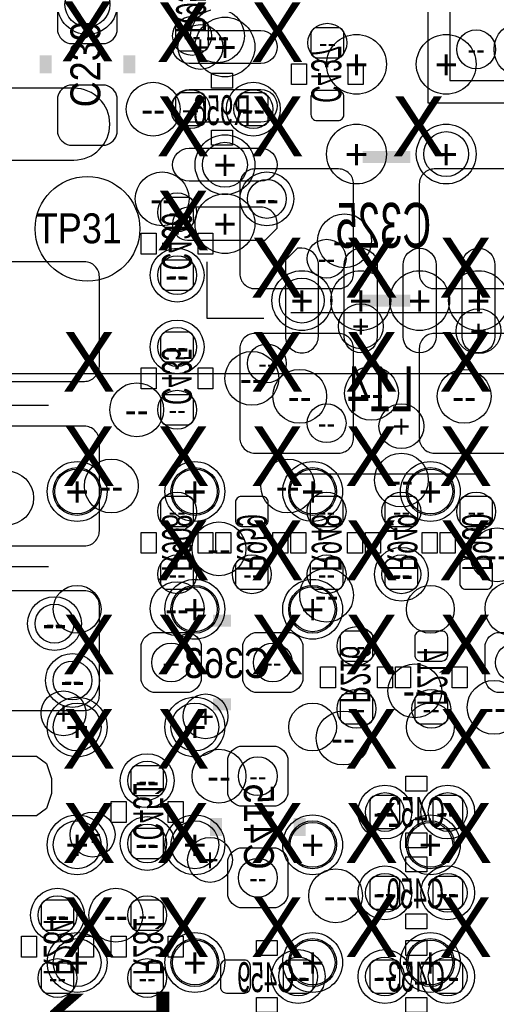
# Model space of a CAD drawing. Extents: x -22 to 398, y -34 to 263.
# Tile 30 of 48: x 25.78 to 29.83, y 38.96 to 47.33. Entities that reach past the tile are written whole.
import ezdxf
from ezdxf.enums import TextEntityAlignment as Align

# ---------------------------------------------------------------- set-up
doc = ezdxf.new("R2010")
doc.units = 0
for name, color, linetype in [('ASSY_BOT', 211, 'CONTINUOUS'), ('ASSY_TOP', 80, 'CONTINUOUS'), ('BOT', 153, 'CONTINUOUS'), ('DRILL', 254, 'CONTINUOUS'), ('SILK_BOT', 120, 'CONTINUOUS'), ('SILK_TOP', 211, 'CONTINUOUS'), ('TOP', 5, 'CONTINUOUS')]:
    doc.layers.add(name, color=color, linetype=linetype)

# ---------------------------------------------------------------- blocks, each defined once
blk = doc.blocks.new('FIGURE_CIRCLE')
blk.add_circle((0, 0), 0.5)
blk = doc.blocks.new('FIGURE_OBLONG')
blk.add_lwpolyline([(-0.5, -0.125), (-0.5, 0.125), (-0.416, 0.375), (-0.25, 0.5), (0.25, 0.5), (0.416, 0.375), (0.5, 0.125), (0.5, -0.125), (0.416, -0.375), (0.25, -0.5), (-0.25, -0.5), (-0.416, -0.375)], close=True)

msp = doc.modelspace()

# ---------------------------------------------------------------- linework, layer by layer
at = {"layer": 'BOT'}
msp.add_lwpolyline([(30.73273, 46.808898), (30.73273, 47.824898), (29.43733, 47.824898), (29.43733, 46.808898)], close=True, dxfattribs=at)
for points in [[(27.337004, 47.06112, 0.414214), (27.387804, 47.11192), (27.387804, 47.26432, 0.414214), (27.337004, 47.31512), (27.159204, 47.31512, 0.414214), (27.108404, 47.26432), (27.108404, 47.11192, 0.414214), (27.159204, 47.06112)], [(28.486354, 47.0027, 0.414214), (28.537154, 47.0535), (28.537154, 47.2059, 0.414214), (28.486354, 47.2567), (28.308554, 47.2567, 0.414214), (28.257754, 47.2059), (28.257754, 47.0535, 0.414214), (28.308554, 47.0027)], [(26.244804, 46.74362), (25.330404, 46.74362, 1), (25.330404, 46.13402), (26.244804, 46.13402, 1)], [(27.362404, 46.65472, 0.414214), (27.311604, 46.70552), (27.159204, 46.70552, 0.414214), (27.108404, 46.65472), (27.108404, 46.47692, 0.414214), (27.159204, 46.42612), (27.311604, 46.42612, 0.414214), (27.362404, 46.47692)], [(27.895804, 46.65472, 0.414214), (27.845004, 46.70552), (27.692604, 46.70552, 0.414214), (27.641804, 46.65472), (27.641804, 46.47692, 0.414214), (27.692604, 46.42612), (27.845004, 46.42612, 0.414214), (27.895804, 46.47692)], [(28.308554, 46.7233, 0.414214), (28.257754, 46.6725), (28.257754, 46.5201, 0.414214), (28.308554, 46.4693), (28.486354, 46.4693, 0.414214), (28.537154, 46.5201), (28.537154, 46.6725, 0.414214), (28.486354, 46.7233)], [(28.619704, 45.16882), (28.619704, 45.93082, 0.414214), (28.492704, 46.05782), (27.781504, 46.05782, 0.414214), (27.654504, 45.93082), (27.654504, 45.16882, 0.414214), (27.781504, 45.04182), (28.492704, 45.04182, 0.414214)], [(30.143704, 45.16882), (30.143704, 45.93082, 0.414214), (30.016704, 46.05782), (29.305504, 46.05782, 0.414214), (29.178504, 45.93082), (29.178504, 45.16882, 0.414214), (29.305504, 45.04182), (30.016704, 45.04182, 0.414214)], [(27.210004, 45.56252, 0.414214), (27.260804, 45.61332), (27.260804, 45.76572, 0.414214), (27.210004, 45.81652), (27.032204, 45.81652, 0.414214), (26.981404, 45.76572), (26.981404, 45.61332, 0.414214), (27.032204, 45.56252)], [(26.460704, 44.38142), (26.460704, 45.14342, 0.414214), (26.333704, 45.27042), (25.622504, 45.27042, 0.414214), (25.495504, 45.14342), (25.495504, 44.38142, 0.414214), (25.622504, 44.25442), (26.333704, 44.25442, 0.414214)], [(27.032204, 45.28312, 0.414214), (26.981404, 45.23232), (26.981404, 45.07992, 0.414214), (27.032204, 45.02912), (27.210004, 45.02912, 0.414214), (27.260804, 45.07992), (27.260804, 45.23232, 0.414214), (27.210004, 45.28312)], [(27.210004, 44.41952, 0.414214), (27.260804, 44.47032), (27.260804, 44.62272, 0.414214), (27.210004, 44.67352), (27.032204, 44.67352, 0.414214), (26.981404, 44.62272), (26.981404, 44.47032, 0.414214), (27.032204, 44.41952)], [(28.619704, 43.77182), (28.619704, 44.53382, 0.414214), (28.492704, 44.66082), (27.781504, 44.66082, 0.414214), (27.654504, 44.53382), (27.654504, 43.77182, 0.414214), (27.781504, 43.64482), (28.492704, 43.64482, 0.414214)], [(30.143704, 43.77182), (30.143704, 44.53382, 0.414214), (30.016704, 44.66082), (29.305504, 44.66082, 0.414214), (29.178504, 44.53382), (29.178504, 43.77182, 0.414214), (29.305504, 43.64482), (30.016704, 43.64482, 0.414214)], [(27.032204, 44.14012, 0.414214), (26.981404, 44.08932), (26.981404, 43.93692, 0.414214), (27.032204, 43.88612), (27.210004, 43.88612, 0.414214), (27.260804, 43.93692), (27.260804, 44.08932, 0.414214), (27.210004, 44.14012)], [(26.460704, 42.98442), (26.460704, 43.74642, 0.414214), (26.333704, 43.87342), (25.622504, 43.87342, 0.414214), (25.495504, 43.74642), (25.495504, 42.98442, 0.414214), (25.622504, 42.85742), (26.333704, 42.85742, 0.414214)], [(27.032204, 43.27652, 0.414214), (26.981404, 43.22572), (26.981404, 43.07332, 0.414214), (27.032204, 43.02252), (27.210004, 43.02252, 0.414214), (27.260804, 43.07332), (27.260804, 43.22572, 0.414214), (27.210004, 43.27652)], [(27.845004, 43.02252, 0.414214), (27.895804, 43.07332), (27.895804, 43.22572, 0.414214), (27.845004, 43.27652), (27.667204, 43.27652, 0.414214), (27.616404, 43.22572), (27.616404, 43.07332, 0.414214), (27.667204, 43.02252)], [(28.302204, 43.27652, 0.414214), (28.251404, 43.22572), (28.251404, 43.07332, 0.414214), (28.302204, 43.02252), (28.480004, 43.02252, 0.414214), (28.530804, 43.07332), (28.530804, 43.22572, 0.414214), (28.480004, 43.27652)], [(28.937204, 43.27652, 0.414214), (28.886404, 43.22572), (28.886404, 43.07332, 0.414214), (28.937204, 43.02252), (29.115004, 43.02252, 0.414214), (29.165804, 43.07332), (29.165804, 43.22572, 0.414214), (29.115004, 43.27652)], [(29.572204, 43.27652, 0.414214), (29.521404, 43.22572), (29.521404, 43.07332, 0.414214), (29.572204, 43.02252), (29.750004, 43.02252, 0.414214), (29.800804, 43.07332), (29.800804, 43.22572, 0.414214), (29.750004, 43.27652)], [(27.032204, 42.74312, 0.414214), (26.981404, 42.69232), (26.981404, 42.53992, 0.414214), (27.032204, 42.48912), (27.210004, 42.48912, 0.414214), (27.260804, 42.53992), (27.260804, 42.69232, 0.414214), (27.210004, 42.74312)], [(27.845004, 42.48912, 0.414214), (27.895804, 42.53992), (27.895804, 42.69232, 0.414214), (27.845004, 42.74312), (27.667204, 42.74312, 0.414214), (27.616404, 42.69232), (27.616404, 42.53992, 0.414214), (27.667204, 42.48912)], [(28.302204, 42.74312, 0.414214), (28.251404, 42.69232), (28.251404, 42.53992, 0.414214), (28.302204, 42.48912), (28.480004, 42.48912, 0.414214), (28.530804, 42.53992), (28.530804, 42.69232, 0.414214), (28.480004, 42.74312)], [(28.937204, 42.74312, 0.414214), (28.886404, 42.69232), (28.886404, 42.53992, 0.414214), (28.937204, 42.48912), (29.115004, 42.48912, 0.414214), (29.165804, 42.53992), (29.165804, 42.69232, 0.414214), (29.115004, 42.74312)], [(29.572204, 42.74312, 0.414214), (29.521404, 42.69232), (29.521404, 42.53992, 0.414214), (29.572204, 42.48912), (29.750004, 42.48912, 0.414214), (29.800804, 42.53992), (29.800804, 42.69232, 0.414214), (29.750004, 42.74312)], [(25.495504, 42.34942), (25.495504, 41.58742, 0.414214), (25.622504, 41.46042), (26.333704, 41.46042, 0.414214), (26.460704, 41.58742), (26.460704, 42.34942, 0.414214), (26.333704, 42.47642), (25.622504, 42.47642, 0.414214)], [(26.917904, 42.12082), (27.222704, 42.12082, -0.294587), (27.324304, 42.01922), (27.324304, 41.71442, -0.294587), (27.222704, 41.61282), (26.917904, 41.61282, -0.294587), (26.816304, 41.71442), (26.816304, 42.01922, -0.294587)], [(27.781504, 42.12082), (28.086304, 42.12082, -0.294587), (28.187904, 42.01922), (28.187904, 41.71442, -0.294587), (28.086304, 41.61282), (27.781504, 41.61282, -0.294587), (27.679904, 41.71442), (27.679904, 42.01922, -0.294587)], [(28.556204, 42.13352, 0.414214), (28.505404, 42.08272), (28.505404, 41.93032, 0.414214), (28.556204, 41.87952), (28.734004, 41.87952, 0.414214), (28.784804, 41.93032), (28.784804, 42.08272, 0.414214), (28.734004, 42.13352)], [(29.369004, 41.87952, 0.414214), (29.419804, 41.93032), (29.419804, 42.08272, 0.414214), (29.369004, 42.13352), (29.191204, 42.13352, 0.414214), (29.140404, 42.08272), (29.140404, 41.93032, 0.414214), (29.191204, 41.87952)], [(30.143704, 41.61282), (29.838904, 41.61282, -0.294587), (29.737304, 41.71442), (29.737304, 42.01922, -0.294587), (29.838904, 42.12082), (30.143704, 42.12082, -0.294587), (30.245304, 42.01922), (30.245304, 41.71442, -0.294587)], [(28.556204, 41.60012, 0.414214), (28.505404, 41.54932), (28.505404, 41.39692, 0.414214), (28.556204, 41.34612), (28.734004, 41.34612, 0.414214), (28.784804, 41.39692), (28.784804, 41.54932, 0.414214), (28.734004, 41.60012)], [(29.369004, 41.34612, 0.414214), (29.419804, 41.39692), (29.419804, 41.54932, 0.414214), (29.369004, 41.60012), (29.191204, 41.60012, 0.414214), (29.140404, 41.54932), (29.140404, 41.39692, 0.414214), (29.191204, 41.34612)], [(28.060904, 41.05402), (28.060904, 40.74922, -0.294587), (27.959304, 40.64762), (27.654504, 40.64762, -0.294587), (27.552904, 40.74922), (27.552904, 41.05402, -0.294587), (27.654504, 41.15562), (27.959304, 41.15562, -0.294587)], [(26.778204, 40.99052, 0.414214), (26.727404, 40.93972), (26.727404, 40.78732, 0.414214), (26.778204, 40.73652), (26.956004, 40.73652, 0.414214), (27.006804, 40.78732), (27.006804, 40.93972, 0.414214), (26.956004, 40.99052)], [(29.013404, 40.68572, 0.414214), (28.962604, 40.73652), (28.810204, 40.73652, 0.414214), (28.759404, 40.68572), (28.759404, 40.50792, 0.414214), (28.810204, 40.45712), (28.962604, 40.45712, 0.414214), (29.013404, 40.50792)], [(29.546804, 40.68572, 0.414214), (29.496004, 40.73652), (29.343604, 40.73652, 0.414214), (29.292804, 40.68572), (29.292804, 40.50792, 0.414214), (29.343604, 40.45712), (29.496004, 40.45712, 0.414214), (29.546804, 40.50792)], [(26.778204, 40.45712, 0.414214), (26.727404, 40.40632), (26.727404, 40.25392, 0.414214), (26.778204, 40.20312), (26.956004, 40.20312, 0.414214), (27.006804, 40.25392), (27.006804, 40.40632, 0.414214), (26.956004, 40.45712)], [(28.060904, 40.19042), (28.060904, 39.88562, -0.294587), (27.959304, 39.78402), (27.654504, 39.78402, -0.294587), (27.552904, 39.88562), (27.552904, 40.19042, -0.294587), (27.654504, 40.29202), (27.959304, 40.29202, -0.294587)], [(29.013404, 39.99992, 0.414214), (28.962604, 40.05072), (28.810204, 40.05072, 0.414214), (28.759404, 39.99992), (28.759404, 39.82212, 0.414214), (28.810204, 39.77132), (28.962604, 39.77132, 0.414214), (29.013404, 39.82212)], [(29.546804, 39.99992, 0.414214), (29.496004, 40.05072), (29.343604, 40.05072, 0.414214), (29.292804, 39.99992), (29.292804, 39.82212, 0.414214), (29.343604, 39.77132), (29.496004, 39.77132, 0.414214), (29.546804, 39.82212)], [(26.016204, 39.84752, 0.414214), (25.965404, 39.79672), (25.965404, 39.64432, 0.414214), (26.016204, 39.59352), (26.194004, 39.59352, 0.414214), (26.244804, 39.64432), (26.244804, 39.79672, 0.414214), (26.194004, 39.84752)], [(26.778204, 39.84752, 0.414214), (26.727404, 39.79672), (26.727404, 39.64432, 0.414214), (26.778204, 39.59352), (26.956004, 39.59352, 0.414214), (27.006804, 39.64432), (27.006804, 39.79672, 0.414214), (26.956004, 39.84752)], [(26.016204, 39.31412, 0.414214), (25.965404, 39.26332), (25.965404, 39.11092, 0.414214), (26.016204, 39.06012), (26.194004, 39.06012, 0.414214), (26.244804, 39.11092), (26.244804, 39.26332, 0.414214), (26.194004, 39.31412)], [(26.778204, 39.31412, 0.414214), (26.727404, 39.26332), (26.727404, 39.11092, 0.414214), (26.778204, 39.06012), (26.956004, 39.06012, 0.414214), (27.006804, 39.11092), (27.006804, 39.26332, 0.414214), (26.956004, 39.31412)], [(27.743404, 39.28872, 0.414214), (27.692604, 39.33952), (27.540204, 39.33952, 0.414214), (27.489404, 39.28872), (27.489404, 39.11092, 0.414214), (27.540204, 39.06012), (27.692604, 39.06012, 0.414214), (27.743404, 39.11092)], [(28.022804, 39.11092, 0.414214), (28.073604, 39.06012), (28.226004, 39.06012, 0.414214), (28.276804, 39.11092), (28.276804, 39.28872, 0.414214), (28.226004, 39.33952), (28.073604, 39.33952, 0.414214), (28.022804, 39.28872)], [(29.013404, 39.28872, 0.414214), (28.962604, 39.33952), (28.810204, 39.33952, 0.414214), (28.759404, 39.28872), (28.759404, 39.11092, 0.414214), (28.810204, 39.06012), (28.962604, 39.06012, 0.414214), (29.013404, 39.11092)], [(29.546804, 39.28872, 0.414214), (29.496004, 39.33952), (29.343604, 39.33952, 0.414214), (29.292804, 39.28872), (29.292804, 39.11092, 0.414214), (29.343604, 39.06012), (29.496004, 39.06012, 0.414214), (29.546804, 39.11092)]]:
    msp.add_lwpolyline(points, format="xyb", close=True, dxfattribs=at)
at = {"layer": 'SILK_BOT'}
for points in [[(33.115504, 46.61662), (29.254704, 46.61662), (29.254704, 49.81702), (33.115504, 49.81702)], [(28.219654, 46.7741), (28.092654, 46.7741), (28.092654, 46.9519), (28.219654, 46.9519)], [(28.702254, 46.7741), (28.575254, 46.7741), (28.575254, 46.9519), (28.702254, 46.9519)], [(27.591004, 46.87062), (27.591004, 46.74362), (27.413204, 46.74362), (27.413204, 46.87062)], [(27.591004, 46.38802), (27.591004, 46.26102), (27.413204, 46.26102), (27.413204, 46.38802)], [(26.943304, 45.33392), (26.816304, 45.33392), (26.816304, 45.51172), (26.943304, 45.51172)], [(27.425904, 45.33392), (27.298904, 45.33392), (27.298904, 45.51172), (27.425904, 45.51172)], [(26.816304, 44.36872), (26.943304, 44.36872), (26.943304, 44.19092), (26.816304, 44.19092)], [(27.298904, 44.36872), (27.425904, 44.36872), (27.425904, 44.19092), (27.298904, 44.19092)], [(26.816304, 42.97172), (26.943304, 42.97172), (26.943304, 42.79392), (26.816304, 42.79392)], [(27.298904, 42.97172), (27.425904, 42.97172), (27.425904, 42.79392), (27.298904, 42.79392)], [(27.578304, 42.79392), (27.451304, 42.79392), (27.451304, 42.97172), (27.578304, 42.97172)], [(28.060904, 42.79392), (27.933904, 42.79392), (27.933904, 42.97172), (28.060904, 42.97172)], [(28.086304, 42.97172), (28.213304, 42.97172), (28.213304, 42.79392), (28.086304, 42.79392)], [(28.568904, 42.97172), (28.695904, 42.97172), (28.695904, 42.79392), (28.568904, 42.79392)], [(28.721304, 42.97172), (28.848304, 42.97172), (28.848304, 42.79392), (28.721304, 42.79392)], [(29.203904, 42.97172), (29.330904, 42.97172), (29.330904, 42.79392), (29.203904, 42.79392)], [(29.356304, 42.97172), (29.483304, 42.97172), (29.483304, 42.79392), (29.356304, 42.79392)], [(28.340304, 41.82872), (28.467304, 41.82872), (28.467304, 41.65092), (28.340304, 41.65092)], [(28.822904, 41.82872), (28.949904, 41.82872), (28.949904, 41.65092), (28.822904, 41.65092)], [(29.102304, 41.65092), (28.975304, 41.65092), (28.975304, 41.82872), (29.102304, 41.82872)], [(29.584904, 41.65092), (29.457904, 41.65092), (29.457904, 41.82872), (29.584904, 41.82872)], [(29.242004, 40.90162), (29.242004, 40.77462), (29.064204, 40.77462), (29.064204, 40.90162)], [(26.562304, 40.68572), (26.689304, 40.68572), (26.689304, 40.50792), (26.562304, 40.50792)], [(27.044904, 40.68572), (27.171904, 40.68572), (27.171904, 40.50792), (27.044904, 40.50792)], [(29.242004, 40.41902), (29.242004, 40.29202), (29.064204, 40.29202), (29.064204, 40.41902)], [(29.242004, 40.21582), (29.242004, 40.08882), (29.064204, 40.08882), (29.064204, 40.21582)], [(29.242004, 39.73322), (29.242004, 39.60622), (29.064204, 39.60622), (29.064204, 39.73322)], [(25.800304, 39.54272), (25.927304, 39.54272), (25.927304, 39.36492), (25.800304, 39.36492)], [(26.282904, 39.54272), (26.409904, 39.54272), (26.409904, 39.36492), (26.282904, 39.36492)], [(26.562304, 39.54272), (26.689304, 39.54272), (26.689304, 39.36492), (26.562304, 39.36492)], [(27.044904, 39.54272), (27.171904, 39.54272), (27.171904, 39.36492), (27.044904, 39.36492)], [(27.794204, 39.37762), (27.794204, 39.50462), (27.972004, 39.50462), (27.972004, 39.37762)], [(29.242004, 39.50462), (29.242004, 39.37762), (29.064204, 39.37762), (29.064204, 39.50462)], [(27.794204, 38.89502), (27.794204, 39.02202), (27.972004, 39.02202), (27.972004, 38.89502)], [(29.242004, 39.02202), (29.242004, 38.89502), (29.064204, 38.89502), (29.064204, 39.02202)]]:
    msp.add_lwpolyline(points, close=True, dxfattribs=at)
at = {"layer": 'SILK_BOT', "const_width": 0.1016}
for points in [[(28.695904, 46.15942), (29.102304, 46.15942)], [(28.695904, 44.94022), (29.102304, 44.94022)], [(27.425904, 42.22242), (27.578304, 42.22242)], [(27.425904, 41.51122), (27.578304, 41.51122)], [(27.451304, 40.54602), (27.451304, 40.39362)], [(28.162504, 40.54602), (28.162504, 40.39362)]]:
    msp.add_lwpolyline(points, dxfattribs=at)
at = {"layer": 'SILK_BOT'}
for points in [[(28.086304, 44.83862), (29.711904, 44.83862)], [(24.403304, 44.05122), (26.028904, 44.05122)], [(29.711904, 43.46702), (28.086304, 43.46702)], [(26.028904, 42.67962), (24.403304, 42.67962)]]:
    msp.add_lwpolyline(points, dxfattribs=at)
at = {"layer": 'SILK_TOP', "const_width": 0.1016}
for points in [[(26.003504, 47.02302), (26.003504, 46.87062)], [(26.714704, 47.02302), (26.714704, 46.87062)]]:
    msp.add_lwpolyline(points, dxfattribs=at)
at = {"layer": 'SILK_TOP'}
for points in [[(27.857704, 44.78782), (27.375104, 44.78782), (27.375104, 45.27042)], [(23.271988, 33.318704), (34.27222, 33.318704), (34.27222, 44.318936), (23.271988, 44.318936), (23.271988, 33.318704)]]:
    msp.add_lwpolyline(points, dxfattribs=at)
at = {"layer": 'TOP'}
for points in [[(26.105104, 47.53102), (26.105104, 47.22622, 0.294587), (26.206704, 47.12462), (26.511504, 47.12462, 0.294587), (26.613104, 47.22622), (26.613104, 47.53102, 0.294587), (26.511504, 47.63262), (26.206704, 47.63262, 0.294587)], [(27.832304, 46.954186), (27.222704, 46.954186, -1), (27.222704, 47.233586), (27.832304, 47.233586, -1)], [(26.105104, 46.66742), (26.105104, 46.36262, 0.294587), (26.206704, 46.26102), (26.511504, 46.26102, 0.294587), (26.613104, 46.36262), (26.613104, 46.66742, 0.294587), (26.511504, 46.76902), (26.206704, 46.76902, 0.294587)], [(27.832304, 46.45406), (27.222704, 46.45406, -1), (27.222704, 46.73346), (27.832304, 46.73346, -1)], [(27.832304, 45.954188), (27.222704, 45.954188, -1), (27.222704, 46.233588), (27.832304, 46.233588, -1)], [(27.083004, 45.593762), (27.083004, 45.569378, 0.386263), (27.210004, 45.454062), (27.870404, 45.454062), (27.972004, 45.555662), (27.972004, 45.593762, 0.414214), (27.832304, 45.733462), (27.210004, 45.733462, 0.386607)], [(28.320746, 44.63542), (28.320746, 45.25772, 0.386607), (28.181046, 45.38472), (28.142946, 45.38472), (28.041346, 45.28312), (28.041346, 44.63542, 0.414214), (28.181046, 44.49572, 0.414214)], [(28.820872, 45.24502), (28.820872, 44.63542, -1), (28.541472, 44.63542), (28.541472, 45.24502, -1)], [(29.320744, 45.24502), (29.320744, 44.63542, -1), (29.041344, 44.63542), (29.041344, 45.24502, -1)], [(29.82087, 45.24502), (29.82087, 44.63542, -1), (29.54147, 44.63542), (29.54147, 45.24502, -1)]]:
    msp.add_lwpolyline(points, format="xyb", close=True, dxfattribs=at)
for centre, radius in [((26.359104, 45.54982), 0.4445), ((26.271982, 43.318938), 0.2032), ((27.27198, 43.318938), 0.2032), ((28.272232, 43.318938), 0.2032), ((29.271976, 43.318938), 0.2032), ((26.271982, 42.31894), 0.2032), ((27.27198, 42.31894), 0.2032), ((28.272232, 42.31894), 0.2032), ((29.271976, 42.31894), 0.2032), ((26.271982, 41.318942), 0.2032), ((27.27198, 41.318942), 0.2032), ((28.272232, 41.318942), 0.2032), ((29.271976, 41.318942), 0.2032), ((26.271982, 40.318944), 0.2032), ((27.27198, 40.318944), 0.2032), ((28.272232, 40.318944), 0.2032), ((29.271976, 40.318944), 0.2032), ((26.271982, 39.318692), 0.2032), ((27.27198, 39.318692), 0.2032), ((28.272232, 39.318692), 0.2032), ((29.271976, 39.318692), 0.2032)]:
    msp.add_circle(centre, radius, dxfattribs=at)

# ---------------------------------------------------------------- block references
at = {"layer": 'DRILL'}
for name, p, xscale, yscale in [('FIGURE_CIRCLE', (26.359104, 47.45482), 0.508, 0.508), ('FIGURE_CIRCLE', (26.359104, 47.45482), 0.381, 0.381), ('FIGURE_CIRCLE', (27.464004, 47.18812), 0.4572, 0.4572), ('FIGURE_CIRCLE', (27.248104, 47.18812), 0.3302, 0.3302), ('FIGURE_CIRCLE', (27.527504, 47.093886), 0.508, 0.508), ('FIGURE_CIRCLE', (27.31897, 47.093886), 0.381, 0.381), ('FIGURE_CIRCLE', (28.397454, 47.1297), 0.3302, 0.3302), ('FIGURE_CIRCLE', (30.042104, 47.07382), 0.4572, 0.4572), ('FIGURE_CIRCLE', (28.645104, 46.94682), 0.508, 0.508), ('FIGURE_CIRCLE', (29.407104, 46.94682), 0.508, 0.508), ('FIGURE_CIRCLE', (29.661104, 47.07382), 0.3302, 0.3302), ('FIGURE_CIRCLE', (26.917904, 46.56582), 0.4572, 0.4572), ('FIGURE_CIRCLE', (27.768804, 46.56582), 0.4572, 0.4572), ('FIGURE_CIRCLE', (27.235404, 46.56582), 0.3302, 0.3302), ('FIGURE_CIRCLE', (27.768804, 46.56582), 0.3302, 0.3302), ('FIGURE_CIRCLE', (28.645104, 46.18482), 0.508, 0.508), ('FIGURE_CIRCLE', (29.407104, 46.18482), 0.508, 0.508), ('FIGURE_CIRCLE', (27.527504, 46.093888), 0.508, 0.508), ('FIGURE_CIRCLE', (29.407104, 46.18482), 0.381, 0.381), ('FIGURE_CIRCLE', (27.527504, 46.093888), 0.381, 0.381), ('FIGURE_CIRCLE', (26.994104, 45.80382), 0.4572, 0.4572), ('FIGURE_CIRCLE', (27.883104, 45.80382), 0.4572, 0.4572), ('FIGURE_CIRCLE', (27.883104, 45.80382), 0.3302, 0.3302), ('FIGURE_CIRCLE', (27.121104, 45.68952), 0.3302, 0.3302), ('FIGURE_CIRCLE', (27.527504, 45.593762), 0.508, 0.508), ('FIGURE_CIRCLE', (28.543504, 45.44822), 0.4572, 0.4572), ('FIGURE_CIRCLE', (28.391104, 45.29582), 0.3302, 0.3302), ('FIGURE_CIRCLE', (27.121104, 45.15612), 0.4572, 0.4572), ('FIGURE_CIRCLE', (27.121104, 45.15612), 0.3302, 0.3302), ('FIGURE_CIRCLE', (28.181046, 44.94022), 0.508, 0.508), ('FIGURE_CIRCLE', (28.681172, 44.94022), 0.508, 0.508), ('FIGURE_CIRCLE', (29.181044, 44.94022), 0.508, 0.508), ('FIGURE_CIRCLE', (29.68117, 44.94022), 0.508, 0.508), ('FIGURE_CIRCLE', (28.181046, 44.94022), 0.381, 0.381), ('FIGURE_CIRCLE', (28.681172, 44.722288), 0.381, 0.381), ('FIGURE_CIRCLE', (29.68117, 44.680886), 0.381, 0.381), ('FIGURE_CIRCLE', (27.121104, 44.54652), 0.4572, 0.4572), ('FIGURE_CIRCLE', (27.121104, 44.54652), 0.3302, 0.3302), ('FIGURE_CIRCLE', (27.883104, 44.40682), 0.3302, 0.3302), ('FIGURE_CIRCLE', (27.756104, 44.27982), 0.4572, 0.4572), ('FIGURE_CIRCLE', (28.162504, 44.12742), 0.4572, 0.4572), ('FIGURE_CIRCLE', (28.772104, 44.15282), 0.4572, 0.4572), ('FIGURE_CIRCLE', (29.559504, 44.12742), 0.4572, 0.4572), ('FIGURE_CIRCLE', (26.778204, 44.01312), 0.4572, 0.4572), ('FIGURE_CIRCLE', (27.121104, 44.01312), 0.3302, 0.3302), ('FIGURE_CIRCLE', (28.391104, 43.89882), 0.3302, 0.3302), ('FIGURE_CIRCLE', (29.026104, 43.87342), 0.381, 0.381), ('FIGURE_CIRCLE', (26.271982, 43.318938), 0.508, 0.508), ('FIGURE_CIRCLE', (26.562304, 43.36542), 0.4572, 0.4572), ('FIGURE_CIRCLE', (27.27198, 43.318938), 0.508, 0.508), ('FIGURE_CIRCLE', (28.060904, 43.36542), 0.4572, 0.4572), ('FIGURE_CIRCLE', (28.272232, 43.318938), 0.508, 0.508), ('FIGURE_CIRCLE', (29.026104, 43.41622), 0.4572, 0.4572), ('FIGURE_CIRCLE', (29.271976, 43.318938), 0.508, 0.508), ('FIGURE_CIRCLE', (25.673304, 43.26382), 0.4572, 0.4572), ('FIGURE_CIRCLE', (26.271982, 43.318938), 0.381, 0.381), ('FIGURE_CIRCLE', (27.27198, 43.318938), 0.381, 0.381), ('FIGURE_CIRCLE', (28.272232, 43.318938), 0.381, 0.381), ('FIGURE_CIRCLE', (29.271976, 43.318938), 0.381, 0.381), ('FIGURE_CIRCLE', (27.121104, 43.14952), 0.3302, 0.3302), ('FIGURE_CIRCLE', (28.391104, 43.14952), 0.3302, 0.3302), ('FIGURE_CIRCLE', (29.026104, 43.14952), 0.3302, 0.3302), ('FIGURE_CIRCLE', (29.661104, 43.14952), 0.3302, 0.3302), ('FIGURE_CIRCLE', (27.476704, 42.83202), 0.4572, 0.4572), ('FIGURE_CIRCLE', (29.838904, 42.78122), 0.4572, 0.4572), ('FIGURE_CIRCLE', (29.026104, 42.61612), 0.4572, 0.4572), ('FIGURE_CIRCLE', (27.121104, 42.61612), 0.3302, 0.3302), ('FIGURE_CIRCLE', (27.756104, 42.61612), 0.3302, 0.3302), ('FIGURE_CIRCLE', (28.391104, 42.61612), 0.3302, 0.3302), ('FIGURE_CIRCLE', (29.026104, 42.61612), 0.3302, 0.3302), ('FIGURE_CIRCLE', (28.391104, 42.43832), 0.4572, 0.4572), ('FIGURE_CIRCLE', (27.27198, 42.31894), 0.508, 0.508), ('FIGURE_CIRCLE', (28.272232, 42.31894), 0.508, 0.508), ('FIGURE_CIRCLE', (27.121104, 42.32402), 0.4572, 0.4572), ('FIGURE_CIRCLE', (27.27198, 42.31894), 0.381, 0.381), ('FIGURE_CIRCLE', (28.272232, 42.31894), 0.381, 0.381), ('FIGURE_CIRCLE', (29.965904, 42.32402), 0.4572, 0.4572), ('FIGURE_CIRCLE', (26.079704, 42.19702), 0.4572, 0.4572), ('FIGURE_CIRCLE', (26.079704, 42.19702), 0.3302, 0.3302), ('FIGURE_CIRCLE', (28.645104, 42.00652), 0.3302, 0.3302), ('FIGURE_CIRCLE', (27.070304, 41.86682), 0.3302, 0.3302), ('FIGURE_CIRCLE', (27.933904, 41.86682), 0.3302, 0.3302), ('FIGURE_CIRCLE', (29.991304, 41.86682), 0.3302, 0.3302), ('FIGURE_CIRCLE', (26.232104, 41.71442), 0.4572, 0.4572), ('FIGURE_CIRCLE', (26.232104, 41.71442), 0.3302, 0.3302), ('FIGURE_CIRCLE', (29.14015, 41.62552), 0.4572, 0.4572), ('FIGURE_CIRCLE', (29.813504, 41.48582), 0.4572, 0.4572), ('FIGURE_CIRCLE', (26.155904, 41.43502), 0.381, 0.381), ('FIGURE_CIRCLE', (26.271982, 41.318942), 0.508, 0.508), ('FIGURE_CIRCLE', (27.27198, 41.318942), 0.508, 0.508), ('FIGURE_CIRCLE', (27.362658, 41.40962), 0.381, 0.381), ('FIGURE_CIRCLE', (28.645104, 41.47312), 0.3302, 0.3302), ('FIGURE_CIRCLE', (29.280104, 41.47312), 0.3302, 0.3302), ('FIGURE_CIRCLE', (28.530804, 41.22547), 0.4572, 0.4572), ('FIGURE_OBLONG', (25.800304, 40.8178), 0.508, 0.508), ('FIGURE_CIRCLE', (26.867104, 40.86352), 0.4572, 0.4572), ('FIGURE_CIRCLE', (27.476704, 40.90162), 0.4572, 0.4572), ('FIGURE_CIRCLE', (27.806904, 40.90162), 0.3302, 0.3302), ('FIGURE_CIRCLE', (26.867104, 40.86352), 0.3302, 0.3302), ('FIGURE_CIRCLE', (28.886404, 40.59682), 0.4572, 0.4572), ('FIGURE_CIRCLE', (29.419804, 40.59682), 0.4572, 0.4572), ('FIGURE_CIRCLE', (28.886404, 40.59682), 0.3302, 0.3302), ('FIGURE_CIRCLE', (29.419804, 40.59682), 0.3302, 0.3302), ('FIGURE_CIRCLE', (26.271982, 40.318944), 0.508, 0.508), ('FIGURE_CIRCLE', (26.4033, 40.40505), 0.381, 0.381), ('FIGURE_CIRCLE', (26.867104, 40.33012), 0.4572, 0.4572), ('FIGURE_CIRCLE', (27.27198, 40.318944), 0.508, 0.508), ('FIGURE_CIRCLE', (28.272232, 40.318944), 0.508, 0.508), ('FIGURE_CIRCLE', (29.271976, 40.318944), 0.508, 0.508), ('FIGURE_CIRCLE', (26.867104, 40.33012), 0.3302, 0.3302), ('FIGURE_CIRCLE', (28.272232, 40.318944), 0.381, 0.381), ('FIGURE_CIRCLE', (29.271976, 40.318944), 0.381, 0.381), ('FIGURE_CIRCLE', (27.400504, 40.19042), 0.381, 0.381), ('FIGURE_CIRCLE', (27.806904, 40.03802), 0.3302, 0.3302), ('FIGURE_CIRCLE', (28.886404, 39.91102), 0.4572, 0.4572), ('FIGURE_CIRCLE', (29.419804, 39.91102), 0.4572, 0.4572), ('FIGURE_CIRCLE', (28.467304, 39.88562), 0.4572, 0.4572), ('FIGURE_CIRCLE', (28.886404, 39.91102), 0.3302, 0.3302), ('FIGURE_CIRCLE', (29.419804, 39.91102), 0.3302, 0.3302), ('FIGURE_CIRCLE', (26.105104, 39.72052), 0.4572, 0.4572), ('FIGURE_CIRCLE', (26.105104, 39.72052), 0.3302, 0.3302), ('FIGURE_CIRCLE', (26.600404, 39.72052), 0.4572, 0.4572), ('FIGURE_CIRCLE', (26.867104, 39.72052), 0.3302, 0.3302), ('FIGURE_CIRCLE', (26.271982, 39.318692), 0.508, 0.508), ('FIGURE_CIRCLE', (27.27198, 39.318692), 0.508, 0.508), ('FIGURE_CIRCLE', (28.272232, 39.318692), 0.508, 0.508), ('FIGURE_CIRCLE', (29.271976, 39.318692), 0.508, 0.508), ('FIGURE_CIRCLE', (27.27198, 39.318692), 0.381, 0.381), ('FIGURE_CIRCLE', (28.272232, 39.318692), 0.381, 0.381), ('FIGURE_CIRCLE', (29.271976, 39.318692), 0.381, 0.381), ('FIGURE_CIRCLE', (28.149804, 39.19982), 0.4572, 0.4572), ('FIGURE_CIRCLE', (28.886404, 39.19982), 0.4572, 0.4572), ('FIGURE_CIRCLE', (29.419804, 39.19982), 0.4572, 0.4572), ('FIGURE_CIRCLE', (26.105104, 39.18712), 0.3302, 0.3302), ('FIGURE_CIRCLE', (26.867104, 39.18712), 0.3302, 0.3302), ('FIGURE_CIRCLE', (28.149804, 39.19982), 0.3302, 0.3302), ('FIGURE_CIRCLE', (28.886404, 39.19982), 0.3302, 0.3302), ('FIGURE_CIRCLE', (29.419804, 39.19982), 0.3302, 0.3302)]:
    msp.add_blockref(name, p, dxfattribs=dict(at, xscale=xscale, yscale=yscale))

# ---------------------------------------------------------------- texts
at = {"layer": 'ASSY_BOT', "text_generation_flag": 2}
for s, width, p in [('R958', 0.6, (27.112722, 47.45482)), ('C437', 0.6, (28.261564, 46.863)), ('C436', 0.6, (26.991818, 45.4406)), ('C435', 0.6, (26.991818, 44.2976)), ('R908', 0.6, (26.994104, 42.88282)), ('R959', 0.6, (27.629104, 42.88282)), ('R948', 0.6, (28.264104, 42.88282)), ('R949', 0.6, (28.908248, 42.886376)), ('R950', 0.6, (29.543248, 42.886376)), ('R216', 0.6, (28.509722, 41.76522)), ('R214', 0.6, (29.161994, 41.743376)), ('C451', 0.6, (26.749248, 40.600376)), ('C415', 0.9, (27.689048, 40.473376)), ('R284', 0.6, (25.98674, 39.45382)), ('R281', 0.6, (26.74874, 39.45382))]:
    msp.add_text(s, height=0.254, rotation=270, dxfattribs=dict(at, width=width)).set_placement(p, align=Align.CENTER)
for s, height, width, p in [('R956', 0.254, 0.6, (27.502104, 46.430438)), ('C325', 0.381, 0.666667, (28.873704, 45.388784)), ('L14', 0.381, 0.666667, (28.848304, 44.00042)), ('C363', 0.254, 0.9, (27.54503, 41.734994)), ('C452', 0.254, 0.6, (29.153104, 40.46982)), ('C450', 0.254, 0.6, (29.14523, 39.77894)), ('C459', 0.254, 0.6, (27.87523, 39.06774)), ('C453', 0.254, 0.6, (29.153104, 39.07282))]:
    msp.add_text(s, height=height, dxfattribs=dict(at, width=width)).set_placement(p, align=Align.CENTER)
at = {"layer": 'ASSY_TOP', "width": 0.9}
msp.add_text('C239', height=0.254, rotation=90, dxfattribs=at).set_placement((26.469086, 46.94682), align=Align.CENTER)
msp.add_text('TP31', height=0.254, dxfattribs=at).set_placement((25.920954, 45.426884))
at = {"layer": 'DRILL'}
for s, height, p in [('X', 0.508, (26.359104, 47.22622)), ('X', 0.508, (27.171904, 47.21987)), ('X', 0.508, (27.972004, 47.21987)), ('--', 0.1651, (27.248104, 47.18812)), ('+', 0.1905, (27.31897, 47.093886)), ('--', 0.2286, (27.464004, 47.18812)), ('+', 0.254, (27.527504, 47.093886)), ('--', 0.1651, (28.397454, 47.1297)), ('+', 0.254, (28.645104, 46.94682)), ('+', 0.254, (29.407104, 46.94682)), ('--', 0.1651, (29.661104, 47.07382)), ('X', 0.508, (27.171904, 46.41977)), ('X', 0.508, (27.972004, 46.41977)), ('X', 0.508, (29.172154, 46.41977)), ('--', 0.2286, (26.917904, 46.56582)), ('--', 0.1651, (27.235404, 46.56582)), ('--', 0.2286, (27.768804, 46.56582)), ('--', 0.1651, (27.768804, 46.56582)), ('+', 0.254, (28.645104, 46.18482)), ('+', 0.254, (29.407104, 46.18482)), ('+', 0.1905, (29.407104, 46.18482)), ('+', 0.254, (27.527504, 46.093888)), ('+', 0.1905, (27.527504, 46.093888)), ('X', 0.508, (27.171904, 45.61967)), ('--', 0.2286, (26.994104, 45.80382)), ('--', 0.2286, (27.883104, 45.80382)), ('--', 0.1651, (27.883104, 45.80382)), ('--', 0.1651, (27.121104, 45.68952)), ('+', 0.254, (27.527504, 45.593762)), ('X', 0.508, (27.972004, 45.21962)), ('--', 0.2286, (28.543504, 45.44822)), ('X', 0.508, (28.772104, 45.21962)), ('X', 0.508, (29.572204, 45.21962)), ('--', 0.1651, (28.391104, 45.29582)), ('--', 0.2286, (27.121104, 45.15612)), ('--', 0.1651, (27.121104, 45.15612)), ('+', 0.254, (28.181046, 44.94022)), ('+', 0.1905, (28.181046, 44.94022)), ('+', 0.254, (28.681172, 44.94022)), ('+', 0.254, (29.181044, 44.94022)), ('+', 0.254, (29.68117, 44.94022)), ('+', 0.1905, (28.681172, 44.722288)), ('+', 0.1905, (29.68117, 44.680886)), ('X', 0.508, (26.371804, 44.41952)), ('X', 0.508, (27.972004, 44.41952)), ('X', 0.508, (28.772104, 44.41952)), ('X', 0.508, (29.572204, 44.41952)), ('--', 0.2286, (27.121104, 44.54652)), ('--', 0.1651, (27.121104, 44.54652)), ('--', 0.1651, (27.883104, 44.40682)), ('--', 0.2286, (27.756104, 44.27982)), ('--', 0.2286, (28.162504, 44.12742)), ('--', 0.2286, (28.772104, 44.15282)), ('--', 0.2286, (29.559504, 44.12742)), ('--', 0.2286, (26.778204, 44.01312)), ('--', 0.1651, (27.121104, 44.01312)), ('+', 0.1905, (29.026104, 43.87342)), ('X', 0.508, (26.371804, 43.61942)), ('X', 0.508, (27.171904, 43.61942)), ('X', 0.508, (27.972004, 43.61942)), ('--', 0.1651, (28.391104, 43.89882)), ('X', 0.508, (28.772104, 43.61942)), ('X', 0.508, (29.572204, 43.61942)), ('+', 0.254, (26.271982, 43.318938)), ('+', 0.254, (27.27198, 43.318938)), ('+', 0.254, (28.272232, 43.318938)), ('--', 0.2286, (29.026104, 43.41622)), ('+', 0.254, (29.271976, 43.318938)), ('+', 0.1905, (26.271982, 43.318938)), ('--', 0.2286, (26.562304, 43.36542)), ('+', 0.1905, (27.27198, 43.318938)), ('--', 0.2286, (28.060904, 43.36542)), ('+', 0.1905, (28.272232, 43.318938)), ('+', 0.1905, (29.271976, 43.318938)), ('X', 0.508, (27.171904, 42.81932)), ('--', 0.1651, (27.121104, 43.14952)), ('X', 0.508, (27.972004, 42.81932)), ('--', 0.1651, (28.391104, 43.14952)), ('X', 0.508, (28.772104, 42.81932)), ('--', 0.1651, (29.026104, 43.14952)), ('X', 0.508, (29.572204, 42.81932)), ('--', 0.1651, (29.661104, 43.14952)), ('--', 0.2286, (27.476704, 42.83202)), ('--', 0.2286, (29.838904, 42.78122)), ('--', 0.1651, (27.121104, 42.61612)), ('--', 0.1651, (27.756104, 42.61612)), ('--', 0.1651, (28.391104, 42.61612)), ('--', 0.2286, (29.026104, 42.61612)), ('--', 0.1651, (29.026104, 42.61612)), ('+', 0.254, (27.27198, 42.31894)), ('+', 0.254, (28.272232, 42.31894)), ('--', 0.2286, (28.391104, 42.43832)), ('+', 0.1905, (27.27198, 42.31894)), ('+', 0.1905, (28.272232, 42.31894)), ('X', 0.508, (26.371804, 42.01922)), ('X', 0.508, (27.171904, 42.01922)), ('--', 0.2286, (27.121104, 42.32402)), ('X', 0.508, (27.972004, 42.01922)), ('X', 0.508, (28.772104, 42.01922)), ('X', 0.508, (29.572204, 42.01922)), ('--', 0.2286, (26.079704, 42.19702)), ('--', 0.1651, (26.079704, 42.19702)), ('--', 0.1651, (28.645104, 42.00652)), ('--', 0.1651, (27.070304, 41.86682)), ('--', 0.1651, (27.933904, 41.86682)), ('--', 0.2286, (26.232104, 41.71442)), ('--', 0.1651, (26.232104, 41.71442)), ('--', 0.2286, (29.14015, 41.62552)), ('+', 0.1905, (26.155904, 41.43502)), ('+', 0.1905, (27.362658, 41.40962)), ('X', 0.508, (26.371804, 41.21912)), ('+', 0.254, (26.271982, 41.318942)), ('X', 0.508, (27.171904, 41.21912)), ('+', 0.254, (27.27198, 41.318942)), ('--', 0.1651, (28.645104, 41.47312)), ('X', 0.508, (28.772104, 41.21912)), ('--', 0.1651, (29.280104, 41.47312)), ('X', 0.508, (29.572204, 41.21912)), ('--', 0.2286, (29.813504, 41.48582)), ('--', 0.2286, (28.530804, 41.22547)), ('--', 0.1651, (27.806904, 40.90162)), ('--', 0.2286, (26.867104, 40.86352)), ('--', 0.1651, (26.867104, 40.86352)), ('--', 0.2286, (27.476704, 40.90162)), ('X', 0.508, (26.371804, 40.41902)), ('X', 0.508, (27.171904, 40.41902)), ('X', 0.508, (27.972004, 40.41902)), ('X', 0.508, (28.772104, 40.41902)), ('X', 0.508, (29.572204, 40.41902)), ('--', 0.2286, (28.886404, 40.59682)), ('--', 0.1651, (28.886404, 40.59682)), ('--', 0.2286, (29.419804, 40.59682)), ('--', 0.1651, (29.419804, 40.59682)), ('+', 0.1905, (26.4033, 40.40505)), ('+', 0.254, (26.271982, 40.318944)), ('+', 0.254, (27.27198, 40.318944)), ('+', 0.254, (28.272232, 40.318944)), ('+', 0.254, (29.271976, 40.318944)), ('--', 0.2286, (26.867104, 40.33012)), ('--', 0.1651, (26.867104, 40.33012)), ('+', 0.1905, (28.272232, 40.318944)), ('+', 0.1905, (29.271976, 40.318944)), ('+', 0.1905, (27.400504, 40.19042)), ('--', 0.1651, (27.806904, 40.03802)), ('--', 0.2286, (28.886404, 39.91102)), ('--', 0.1651, (28.886404, 39.91102)), ('--', 0.2286, (29.419804, 39.91102)), ('--', 0.1651, (29.419804, 39.91102)), ('X', 0.508, (26.371804, 39.61892)), ('X', 0.508, (27.171904, 39.61892)), ('X', 0.508, (27.972004, 39.61892)), ('--', 0.2286, (28.467304, 39.88562)), ('X', 0.508, (28.772104, 39.61892)), ('X', 0.508, (29.572204, 39.61892)), ('--', 0.2286, (26.105104, 39.72052)), ('--', 0.1651, (26.105104, 39.72052)), ('--', 0.2286, (26.600404, 39.72052)), ('--', 0.1651, (26.867104, 39.72052)), ('+', 0.254, (26.271982, 39.318692)), ('+', 0.254, (27.27198, 39.318692)), ('+', 0.1905, (27.27198, 39.318692)), ('+', 0.254, (28.272232, 39.318692)), ('+', 0.1905, (28.272232, 39.318692)), ('+', 0.254, (29.271976, 39.318692)), ('+', 0.1905, (29.271976, 39.318692)), ('--', 0.1651, (26.105104, 39.18712)), ('--', 0.1651, (26.867104, 39.18712)), ('--', 0.2286, (28.149804, 39.19982)), ('--', 0.1651, (28.149804, 39.19982)), ('--', 0.2286, (28.886404, 39.19982)), ('--', 0.1651, (28.886404, 39.19982)), ('--', 0.2286, (29.419804, 39.19982)), ('--', 0.1651, (29.419804, 39.19982))]:
    msp.add_text(s, height=height, dxfattribs=at).set_placement(p, align=Align.MIDDLE_CENTER)
at = {"layer": 'SILK_BOT', "text_generation_flag": 2, "width": 0.675}
msp.add_text('1', height=1.016, rotation=90, dxfattribs=at).set_placement((27.05608, 38.886892), align=Align.CENTER)

doc.saveas('drawing.dxf')
